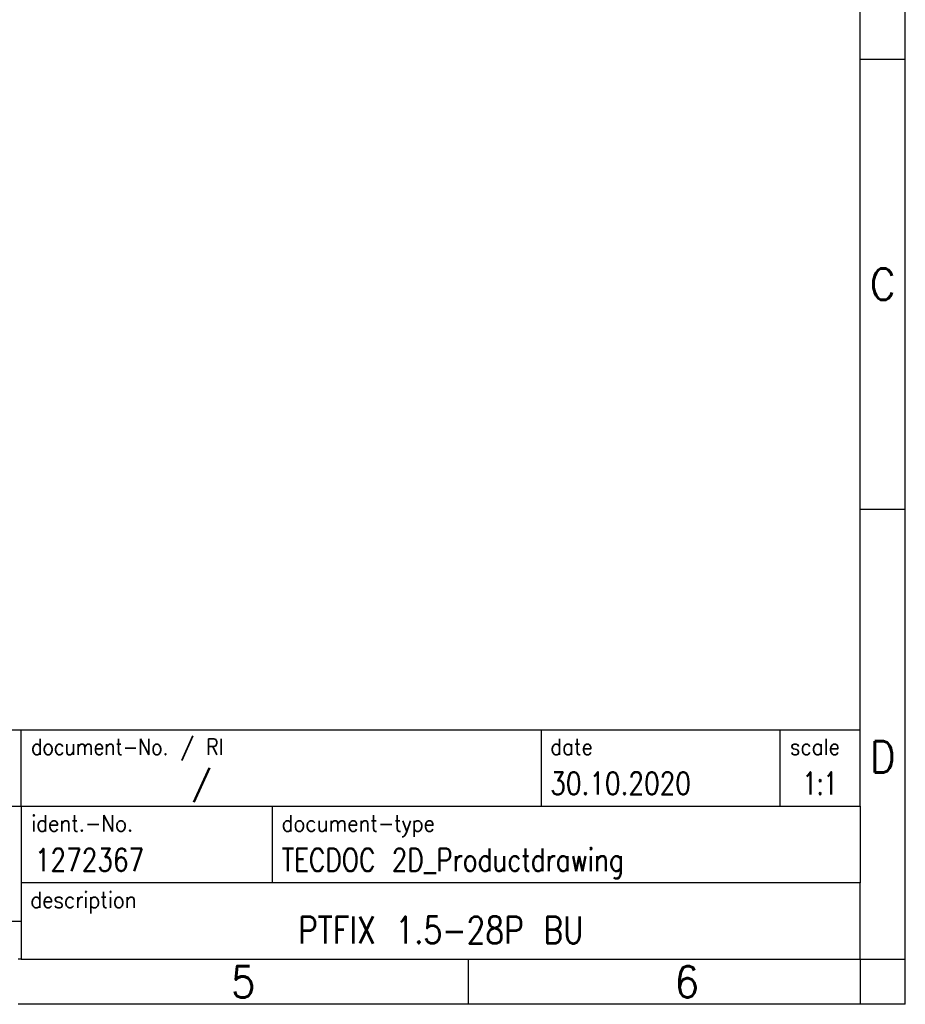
# Model space of a CAD drawing. Header units: millimetres. Extents: x -105 to 192, y -71 to 139.
# Tile 16 of 42: x 94 to 192, y -71 to 39. Entities that reach past the tile are written whole.
import ezdxf

# ---------------------------------------------------------------- set-up
doc = ezdxf.new("R2010")
doc.units = ezdxf.units.MM
doc.header["$LTSCALE"] = 1.5
doc.layers.add('1', color=7, linetype='CONTINUOUS')
doc.styles.add('CONVERTER_11', font='txt.shx', dxfattribs={"width": 0.9})
doc.styles.add('CONVERTER_12', font='txt.shx', dxfattribs={"width": 0.81})
doc.styles.add('CONVERTER_13', font='txt.shx', dxfattribs={"width": 0.72})
doc.styles.add('CONVERTER_14', font='txt.shx', dxfattribs={"width": 0.855})

# ---------------------------------------------------------------- blocks, each defined once
blk = doc.blocks.new('_punkt', base_point=(-97.87, -252.59))
at = {"layer": '1', "color": 2, "linetype": 'Continuous'}
for q in [(-92.87, -252.59), (-97.87, -257.59)]:
    blk.add_line((-97.87, -252.59), q, dxfattribs=at)

msp = doc.modelspace()

# ---------------------------------------------------------------- linework, layer by layer
at = {"layer": '1', "color": 6, "linetype": 'Continuous'}
for p, q in [((187.084, 34.397), (187.084, 84.397)), ((187.084, -15.603), (187.084, 34.397)), ((187.084, -48.603), (187.084, -15.603)), ((57.539, -40.103), (187.084, -40.103)), ((57.539, -48.603), (93.939, -48.603)), ((93.939, -48.603), (187.084, -48.603)), ((187.084, -48.603), (187.084, -57.103)), ((187.084, -65.603), (187.084, -57.103)), ((93.939, -65.603), (93.584, -65.603)), ((93.939, -65.603), (143.584, -65.603)), ((143.584, -65.603), (187.084, -65.603))]:
    msp.add_line(p, q, dxfattribs=at)
at = {"layer": '1', "color": 2, "linetype": 'Continuous'}
for p, q in [((192.084, 34.397), (192.084, 84.397)), ((187.084, 34.397), (192.084, 34.397)), ((192.084, -15.603), (192.084, 34.397)), ((187.084, -15.603), (192.084, -15.603)), ((192.084, -65.603), (192.084, -15.603)), ((143.584, -70.603), (143.584, -65.603)), ((187.084, -65.603), (187.084, -70.603)), ((187.084, -65.603), (192.084, -65.603)), ((192.084, -70.603), (192.084, -65.603)), ((143.584, -70.603), (93.584, -70.603)), ((187.084, -70.603), (143.584, -70.603)), ((192.084, -70.603), (187.084, -70.603))]:
    msp.add_line(p, q, dxfattribs=at)
at = {"layer": '1', "color": 7, "linetype": 'Continuous'}
for p, q in [((93.939, -48.603), (93.939, -40.103)), ((151.665, -40.103), (151.665, -48.603)), ((178.165, -40.103), (178.165, -48.603)), ((93.939, -48.603), (93.939, -61.353)), ((121.839, -57.103), (121.839, -48.603)), ((187.084, -57.103), (93.939, -57.103)), ((75.739, -61.353), (93.939, -61.353)), ((93.939, -61.353), (93.939, -65.603))]:
    msp.add_line(p, q, dxfattribs=at)

# ---------------------------------------------------------------- block references
at = {"layer": '1'}
msp.add_blockref('_punkt', (187.084, -65.603), dxfattribs=at)

# ---------------------------------------------------------------- texts
at = {"layer": '1', "color": 7}
for s, style, width, p in [('/', 'CONVERTER_11', 0.9, (112.912, -47.303)), ('1272367', 'CONVERTER_12', 0.81, (95.439, -55.803))]:
    msp.add_text(s, height=2.5, dxfattribs=dict(at, style=style, width=width)).set_placement(p)
at = {"layer": '1', "color": 3, "style": 'CONVERTER_12', "width": 0.81}
for s, p in [('30.10.2020', (152.665, -47.303)), ('TECDOC 2D_Productdrawing', (122.839, -55.803))]:
    msp.add_text(s, height=2.5, dxfattribs=at).set_placement(p)
at = {"layer": '1', "color": 7, "attachment_point": 5, "line_spacing_factor": 1.20048}
for s, insert, char_height, style in [('C', (189.584, 9.397), 3.5, 'CONVERTER_11'), ('D', (189.584, -43.103), 3.5, 'CONVERTER_11'), ('PTFIX 1.5-28P BU', (140.511, -62.353), 3, 'CONVERTER_12'), ('5', (118.584, -68.103), 3.5, 'CONVERTER_11'), ('6', (167.834, -68.103), 3.5, 'CONVERTER_11')]:
    msp.add_mtext(s, dxfattribs=dict(at, insert=insert, char_height=char_height, style=style))
at = {"layer": '1', "color": 2, "char_height": 1.8, "attachment_point": 1}
for s, insert, line_spacing_factor, style in [('document-No. / RI', (95.039, -41.103), 1.320528, 'CONVERTER_14'), ('date', (152.665, -41.103), 1.320528, 'CONVERTER_11'), ('scale', (179.265, -41.103), 1.20048, 'CONVERTER_11'), ('ident.-No.', (95.039, -49.603), 1.20048, 'CONVERTER_11'), ('document-type', (122.839, -49.603), 1.20048, 'CONVERTER_11'), ('description', (94.939, -58.103), 1.20048, 'CONVERTER_11')]:
    msp.add_mtext(s, dxfattribs=dict(at, insert=insert, line_spacing_factor=line_spacing_factor, style=style))
at = {"layer": '1', "color": 3, "insert": (182.624, -47.303), "char_height": 2.5, "attachment_point": 8, "line_spacing_factor": 1.320528, "style": 'CONVERTER_13'}
msp.add_mtext('1:1', dxfattribs=at)

doc.saveas('drawing.dxf')
